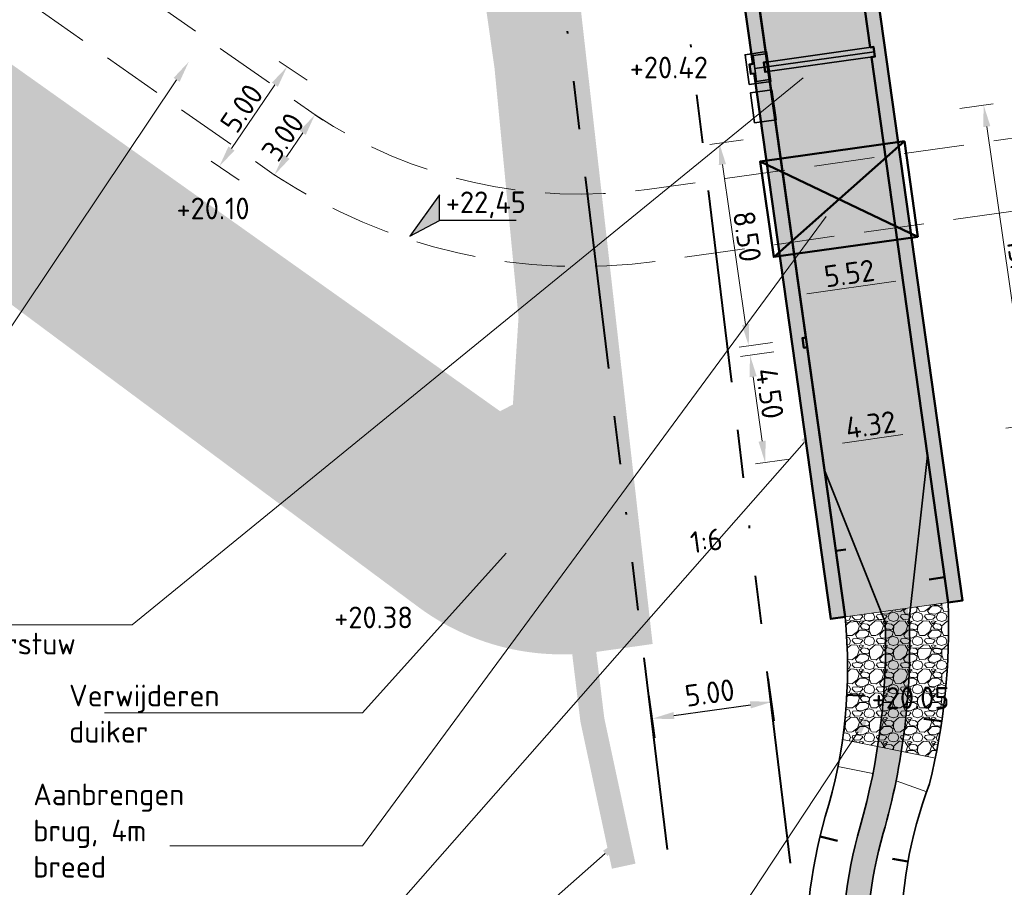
# Model space of a CAD drawing. Header units: metres. Extents: x 155514 to 155815, y 376837 to 377152.
# Tile 4 of 6: x 155640 to 155681, y 376995 to 377031. Entities that reach past the tile are written whole.
import ezdxf
from ezdxf import colors
from ezdxf.entities.mleader import LeaderData, LeaderLine
from ezdxf.enums import TextEntityAlignment as Align
from ezdxf.math import Vec2, Vec3

# ---------------------------------------------------------------- set-up
doc = ezdxf.new("R2010")
doc.units = ezdxf.units.M
doc.linetypes.add('DASHED2', pattern=[0.375, 0.25, -0.125])
doc.linetypes.add('VH-RIJWIELPADBAND', pattern=[20, 8, -2, 2, -2, 0, -2, 2, -2])
doc.layers.add('bos_UIT', color=7, linetype='Continuous', true_color=0xff7575)
for name, color, linetype, lineweight, true_color in [('Meest waarschijnlijk tracé', 150, 'Continuous', 18, 0x007fff), ('V-WE-AM-AS_WATERGANG_SLOOT-G', 1, 'DASHED2', 18, 0xff0000), ('X-XX-AL-T25-Bestaande', 7, 'Continuous', 25, 0x848484)]:
    doc.layers.add(name, color=color, linetype=linetype, lineweight=lineweight, true_color=true_color)
for name, color, linetype, lineweight in [('N-WE-GW-SCOOP-PROVINCIE-GD', 90, 'Continuous', 50), ('N-XX-BC-BETONVORM-G', 50, 'Continuous', 50), ('N-XX-BC-BETONVORM-V', 254, 'Continuous', 18), ('N-XX-GW-TALUD-G-UIT', 90, 'Continuous', 35), ('N-XX-GW-TALUDARCERING-S', 90, 'Continuous', 25), ('N-XX-GW-TALUDARCERING_KORT-G', 90, 'Continuous', 50), ('N-XX-GW-TALUDARCERING_LANG-G', 90, 'Continuous', 18), ('N-XX-KW-KUNSTWERK_BRUG-G', 170, 'Continuous', 35), ('N-XX-KW-KUNSTWERK_STUW-G', 170, 'Continuous', 35), ('N-XX-RI-PERSLEIDING_GEMAAL_BESTURINGSKAST-G', 210, 'Continuous', 35), ('N-XX-VH-KANTOPSLUITING_RIJWIELPADBAND-G', 10, 'VH-RIJWIELPADBAND', 35), ('N-XX-VH-VERHARDING_BESTORTING-A-500', 252, 'Continuous', 18), ('X-XX-AL-AANPIJLING-M', 7, 'Continuous', 18), ('X-XX-AL-AANPIJLING-T18', 10, 'Continuous', 18), ('X-XX-AL-HOOGTELABEL-S', 7, 'Continuous', 25), ('X-XX-AL-HULPLIJN-G', 7, 'Continuous', 18)]:
    doc.layers.add(name, color=color, linetype=linetype, lineweight=lineweight)
doc.styles.add('NLCS-ISO', font='NLCS-ISO.ttf')
doc.styles.add('NLCS-ISO-ANNOTATIEF-T18', font='NLCS-ISO.ttf', dxfattribs={"height": 1.8})
doc.styles.add('NLCS-ISO-M200-T18', font='NLCS-ISO.ttf', dxfattribs={"height": 0.36})
doc.dimstyles.new('NLCS-M200-T18-PIJL_L2_H1', dxfattribs={"dimscale": 0.2, "dimtxt": 2.5, "dimasz": 1.8, "dimexe": 2, "dimexo": 2, "dimgap": 0.7, "dimtad": 1, "dimzin": 0, "dimdsep": 46, "dimtxsty": 'NLCS-ISO-M200-T18', "dimcen": 2.5, "dimdle": 2, "dimclrd": 256, "dimclre": 256, "dimclrt": 10, "dimadec": 1, "dimazin": 0, "dimtfac": 1, "dimtdec": 3, "dimtofl": 0, "dimtmove": 0, "dimatfit": 3, "dimfxl": 2, "dimfxlon": 1, "dimtfillclr": 256, "dimtolj": 1, "dimtzin": 0, "dimlwd": -1, "dimlwe": -1, "dimarcsym": 0})

# ---------------------------------------------------------------- blocks, each defined once
blk = doc.blocks.new('SAL-HOOGTELABEL_02-SO')
for p, q in [((2.460741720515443, 3.435148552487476), (0, 0)), ((2.460741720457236, 1.312415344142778), (2.460741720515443, 3.435148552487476)), ((0, 0), (2.460741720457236, 1.312415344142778)), ((8.837532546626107, 1.312415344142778), (2.460741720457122, 1.312415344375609))]:
    blk.add_line(p, q)
blk.add_solid([(2.460741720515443, 3.435148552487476), (0, 0), (2.460741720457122, 1.312415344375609)])
at = {"style": 'NLCS-ISO'}
blk.add_attdef('...', text='', height=1.8, dxfattribs=at).set_placement((5.772751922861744, 2.615252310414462), align=Align.MIDDLE)
blk = doc.blocks.new('*D29')
at = {"layer": 'Defpoints', "color": 0, "transparency": 16777216}
for p in [(155677.1707948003, 377014.6335032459), (155672.8928220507, 377014.0323800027), (155677.2869648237, 377013.8067639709)]:
    blk.add_point(p, dxfattribs=at)
at = {"layer": 'X-XX-AL-AANPIJLING-M', "transparency": 16777216}
for p, q in [((155677.2264543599, 377014.237394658), (155677.3426243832, 377013.4106553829)), ((155672.9484816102, 377013.6362714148), (155673.0646516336, 377012.8095321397)), ((155673.9002363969, 377013.3308747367), (155676.3957205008, 377013.6815299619))]:
    blk.add_line(p, q, dxfattribs=at)
for points in [[(155676.374848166, 377013.8300706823), (155676.4165928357, 377013.5329892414), (155677.2869648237, 377013.8067639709)], [(155673.879364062, 377013.4794154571), (155673.9211087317, 377013.1823340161), (155673.0089920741, 377013.2056407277)]]:
    blk.add_solid(points, dxfattribs=at)
at = {"layer": 'X-XX-AL-AANPIJLING-M', "color": 10, "transparency": 16777216, "insert": (155675.0658805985, 377014.0904625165), "char_height": 0.9, "attachment_point": 5, "rotation": 7.998599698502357, "style": 'NLCS-ISO-ANNOTATIEF-T18'}
blk.add_mtext('\\A1;4.32', dxfattribs=at)
blk = doc.blocks.new('*D31')
at = {"layer": 'Defpoints', "color": 0, "transparency": 16777216}
for p in [(155671.1941666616, 377026.1210848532), (155672.4165431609, 377017.7093433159), (155670.0102542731, 377017.3596665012)]:
    blk.add_point(p, dxfattribs=at)
at = {"layer": 'X-XX-AL-AANPIJLING-M', "transparency": 16777216}
for p, q in [((155669.7774834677, 377025.9152154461), (155668.3920354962, 377025.7138850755)), ((155668.9173044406, 377024.8807629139), (155669.8808276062, 377018.2503116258)), ((155670.999859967, 377017.5034739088), (155669.6144119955, 377017.3021435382))]:
    blk.add_line(p, q, dxfattribs=at)
for points in [[(155669.0657452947, 377024.902334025), (155668.7688635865, 377024.8591918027), (155668.7878777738, 377025.7714080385)], [(155670.0292684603, 377018.2718827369), (155669.7323867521, 377018.2287405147), (155670.0102542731, 377017.3596665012)]]:
    blk.add_solid(points, dxfattribs=at)
at = {"layer": 'X-XX-AL-AANPIJLING-M', "color": 10, "transparency": 16777216, "insert": (155669.9464360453, 377021.9015388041), "char_height": 0.9, "attachment_point": 5, "rotation": 278.26822490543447, "style": 'NLCS-ISO-ANNOTATIEF-T18'}
blk.add_mtext('\\A1;8.50', dxfattribs=at)
blk = doc.blocks.new('*D33')
at = {"layer": 'Defpoints', "color": 0, "transparency": 16777216}
for p in [(155676.4141745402, 377024.3300187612), (155670.9478760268, 377023.5619168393), (155676.998599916, 377020.1708785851)]:
    blk.add_point(p, dxfattribs=at)
at = {"layer": 'X-XX-AL-AANPIJLING-M', "transparency": 16777216}
for p, q in [((155676.8594510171, 377021.1611500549), (155677.0542594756, 377019.7747699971)), ((155671.3931525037, 377020.393048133), (155671.5879609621, 377019.0066680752)), ((155672.4235457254, 377019.5280106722), (155676.1073555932, 377020.0456445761))]:
    blk.add_line(p, q, dxfattribs=at)
for points in [[(155676.0864832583, 377020.1941852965), (155676.128227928, 377019.8971038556), (155676.998599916, 377020.1708785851)], [(155672.4026733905, 377019.6765513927), (155672.4444180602, 377019.3794699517), (155671.5323014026, 377019.4027766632)]]:
    blk.add_solid(points, dxfattribs=at)
at = {"layer": 'X-XX-AL-AANPIJLING-M', "color": 10, "transparency": 16777216, "insert": (155674.1833528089, 377020.3710877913), "char_height": 0.9, "attachment_point": 5, "rotation": 7.998599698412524, "style": 'NLCS-ISO-ANNOTATIEF-T18'}
blk.add_mtext('\\A1;5.52', dxfattribs=at)
blk = doc.blocks.new('*D25')
at = {"layer": 'Defpoints', "color": 0, "transparency": 16777216}
for p in [(155672.4325918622, 377017.3076687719), (155673.0587619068, 377012.8514471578), (155670.6904916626, 377012.5186675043)]:
    blk.add_point(p, dxfattribs=at)
at = {"layer": 'X-XX-AL-AANPIJLING-M', "transparency": 16777216}
for p, q in [((155671.0545930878, 377017.1140380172), (155669.6682130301, 377016.9192295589)), ((155670.1895556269, 377016.0836447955), (155670.5652576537, 377013.4099118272)), ((155671.6807631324, 377012.6578164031), (155670.2943830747, 377012.4630079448))]:
    blk.add_line(p, q, dxfattribs=at)
for points in [[(155670.3380963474, 377016.1045171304), (155670.0410149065, 377016.0627724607), (155670.064321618, 377016.9748891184)], [(155670.7137983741, 377013.430784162), (155670.4167169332, 377013.3890394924), (155670.6904916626, 377012.5186675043)]]:
    blk.add_solid(points, dxfattribs=at)
at = {"layer": 'X-XX-AL-AANPIJLING-M', "color": 10, "transparency": 16777216, "insert": (155670.8828974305, 377015.3894488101), "char_height": 0.9, "attachment_point": 5, "rotation": 277.9985996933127, "style": 'NLCS-ISO-ANNOTATIEF-T18'}
blk.add_mtext('\\A1;4.50', dxfattribs=at)
blk = doc.blocks.new('*D27')
at = {"layer": 'Defpoints', "color": 0, "transparency": 16777216}
for p in [(155672.2149411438, 377026.2645199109), (155681.6608301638, 377014.0846782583), (155674.1218118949, 377013.0008225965)]:
    blk.add_point(p, dxfattribs=at)
at = {"layer": 'X-XX-AL-AANPIJLING-M', "transparency": 16777216}
for p, q in [((155678.7641362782, 377027.2060725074), (155680.1498886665, 377027.4052967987)), ((155679.8820321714, 377026.4575347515), (155681.5327574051, 377014.9755190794)), ((155680.6710070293, 377013.9423751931), (155682.0567594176, 377014.1415994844))]:
    blk.add_line(p, q, dxfattribs=at)
for points in [[(155680.0305056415, 377026.4788802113), (155679.7335587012, 377026.4361892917), (155679.7539594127, 377027.3483755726)], [(155681.6812308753, 377014.9968645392), (155681.384283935, 377014.9541736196), (155681.6608301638, 377014.0846782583)]]:
    blk.add_solid(points, dxfattribs=at)
at = {"layer": 'X-XX-AL-AANPIJLING-M', "color": 10, "transparency": 16777216, "insert": (155681.321493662, 377020.5910955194), "char_height": 0.9, "attachment_point": 5, "rotation": 278.1811366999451, "style": 'NLCS-ISO-ANNOTATIEF-T18'}
blk.add_mtext('\\A1;13.40', dxfattribs=at)
blk = doc.blocks.new('*D17')
at = {"layer": 'Defpoints', "color": 0, "transparency": 16777216}
for p in [(155652.0160579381, 377026.9468751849), (155650.3408072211, 377024.45752604), (155650.3408072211, 377024.45752604)]:
    blk.add_point(p, dxfattribs=at)
at = {"layer": 'X-XX-AL-AANPIJLING-M', "transparency": 16777216}
for p, q in [((155652.0160579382, 377026.9468751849), (155652.3479098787, 377026.7235496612)), ((155651.5135755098, 377026.2002083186), (155650.8432896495, 377025.2041929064)), ((155650.3408072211, 377024.45752604), (155650.6726591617, 377024.2342005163))]:
    blk.add_line(p, q, dxfattribs=at)
for points in [[(155651.3891310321, 377026.28395539), (155651.6380199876, 377026.1164612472), (155652.0160579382, 377026.9468751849)], [(155650.7188451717, 377025.2879399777), (155650.9677341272, 377025.120445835), (155650.3408072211, 377024.45752604)]]:
    blk.add_solid(points, dxfattribs=at)
at = {"layer": 'X-XX-AL-AANPIJLING-M', "color": 10, "transparency": 16777216, "insert": (155650.6889509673, 377026.0316057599), "char_height": 0.9, "attachment_point": 5, "rotation": 56.060733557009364, "style": 'NLCS-ISO-ANNOTATIEF-T18'}
blk.add_mtext('\\A1;3.00', dxfattribs=at)
blk = doc.blocks.new('*D19')
at = {"layer": 'Defpoints', "color": 0, "transparency": 16777216}
for p in [(155652.5839805, 377027.7699923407), (155648.0516844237, 377024.8047619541), (155649.7722633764, 377023.6348445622)]:
    blk.add_point(p, dxfattribs=at)
at = {"layer": 'X-XX-AL-AANPIJLING-M', "transparency": 16777216}
for p, q in [((155651.6903450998, 377028.3776247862), (155650.5326241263, 377029.1648237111)), ((155650.3573450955, 377028.1956605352), (155648.5577408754, 377025.5490111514)), ((155648.8786279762, 377024.2424770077), (155647.7209070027, 377025.0296759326))]:
    blk.add_line(p, q, dxfattribs=at)
for points in [[(155650.2333035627, 377028.2800032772), (155650.4813866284, 377028.1113177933), (155650.8634015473, 377028.9399097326)], [(155648.4336993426, 377025.6333538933), (155648.6817824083, 377025.4646684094), (155648.0516844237, 377024.8047619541)]]:
    blk.add_solid(points, dxfattribs=at)
at = {"layer": 'X-XX-AL-AANPIJLING-M', "color": 10, "transparency": 16777216, "insert": (155648.9810845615, 377027.2209060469), "char_height": 0.9, "attachment_point": 5, "rotation": 55.786035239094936, "style": 'NLCS-ISO-ANNOTATIEF-T18'}
blk.add_mtext('\\A1;5.00', dxfattribs=at)
blk = doc.blocks.new('*U41')
at = {"layer": 'N-XX-GW-TALUDARCERING_KORT-G'}
for p, q in [((155673.6204178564, 377008.8543485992), (155674.0317388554, 377008.9121457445)), ((155674.0794820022, 377002.8852518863), (155674.8398522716, 377002.8445424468)), ((155672.9659520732, 376997.0050942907), (155673.6947862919, 376996.8281743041))]:
    blk.add_line(p, q, dxfattribs=at)
at = {"layer": 'N-XX-GW-TALUDARCERING_LANG-G'}
for p, q in [((155674.0271579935, 377005.8822792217), (155675.6204726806, 377006.0234988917)), ((155673.7074588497, 376999.91094366), (155675.1601148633, 376999.6234601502))]:
    blk.add_line(p, q, dxfattribs=at)
blk = doc.blocks.new('*U42')
at = {"layer": 'N-XX-GW-TALUDARCERING_KORT-G'}
for p, q in [((155678.1355564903, 377007.767649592), (155677.4895881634, 377007.6768807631)), ((155678.0149259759, 377001.7917485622), (155677.2729233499, 377001.8987914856)), ((155676.6108598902, 376995.969792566), (155675.9772276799, 376996.0828279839))]:
    blk.add_line(p, q, dxfattribs=at)
at = {"layer": 'N-XX-GW-TALUDARCERING_LANG-G'}
for p, q in [((155678.2822711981, 377004.7783491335), (155676.6859167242, 377004.834692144)), ((155677.3892186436, 376998.8632093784), (155676.1201990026, 376999.3250611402))]:
    blk.add_line(p, q, dxfattribs=at)
blk = doc.blocks.new('*D38')
at = {"layer": 'Defpoints', "color": 0, "transparency": 16777216}
for p in [(155670.5436677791, 377005.6312325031), (155665.5914840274, 377004.9353718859), (155670.9698988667, 377002.5979028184)]:
    blk.add_point(p, dxfattribs=at)
at = {"layer": 'X-XX-AL-AANPIJLING-M', "transparency": 16777216}
for p, q in [((155670.8307499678, 377003.5881742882), (155671.0812179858, 377001.8056856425)), ((155665.8785662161, 377002.892313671), (155666.1290342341, 377001.1098250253))]:
    blk.add_line(p, q, dxfattribs=at)
at = {"layer": 'X-XX-AL-AANPIJLING-M', "lineweight": -2, "transparency": 16777216}
blk.add_line((155666.9089594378, 377002.0272762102), (155670.0786545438, 377002.4726688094), dxfattribs=at)
at = {"layer": 'X-XX-AL-AANPIJLING-M', "transparency": 16777216}
for points in [[(155670.057782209, 377002.6212095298), (155670.0995268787, 377002.3241280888), (155670.9698988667, 377002.5979028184)], [(155666.8880871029, 377002.1758169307), (155666.9298317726, 377001.8787354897), (155666.017715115, 377001.9020422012)]]:
    blk.add_solid(points, dxfattribs=at)
at = {"layer": 'X-XX-AL-AANPIJLING-M', "color": 10, "transparency": 16777216, "insert": (155668.3922282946, 377002.9728706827), "char_height": 0.9, "attachment_point": 5, "rotation": 7.9985996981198, "style": 'NLCS-ISO-ANNOTATIEF-T18'}
blk.add_mtext('\\A1;5.00', dxfattribs=at)

msp = doc.modelspace()

# ---------------------------------------------------------------- hatches: boundary and pattern name
at = {"layer": 'bos_UIT', "transparency": 33554508}
h = msp.add_hatch(color=256, dxfattribs=at)
h.dxf.hatch_style = 1
edge = h.paths.add_edge_path()
edge.add_line((155662.817, 377033.348), (155661.28, 377052.226))
edge.add_line((155661.28, 377052.226), (155659.822, 377067.699))
edge.add_line((155659.822, 377067.699), (155658.1710664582, 377065.7897167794))
edge.add_line((155658.1710664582, 377065.7897167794), (155659.0037364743, 377058.9430707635))
edge.add_line((155659.0037364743, 377058.9430707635), (155655.7216811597, 377058.4823997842))
edge.add_line((155655.7216811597, 377058.4823997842), (155656.003, 377053.271))
edge.add_line((155656.003, 377053.271), (155659.467, 377028.884))
edge.add_line((155659.467, 377028.884), (155660.463, 377018.555))
edge.add_line((155660.463, 377018.555), (155660.23, 377014.93))
edge.add_line((155660.23, 377014.93), (155659.698, 377014.652))
edge.add_line((155659.698, 377014.652), (155562.288, 377083.845))
edge.add_line((155562.288, 377083.845), (155555.446, 377087.016))
edge.add_line((155555.446, 377087.016), (155554.15, 377087.191))
edge.add_line((155554.15, 377087.191), (155553.021, 377087.085))
edge.add_line((155553.021, 377087.085), (155549.447, 377086.752))
edge.add_line((155549.447, 377086.752), (155548.8666074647, 377086.3904679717))
edge.add_line((155548.8666074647, 377086.3904679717), (155656.2955594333, 377006.5398466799))
edge.add_arc((155662.2610260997, 377014.565630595), 9.99999999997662, 233.3770308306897, 277.9985996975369)
edge.add_line((155663.6525150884, 377004.6629158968), (155666.0249069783, 377004.9962747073))
edge.add_line((155666.0249069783, 377004.9962747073), (155662.817, 377033.348))
at = {"layer": 'N-XX-BC-BETONVORM-V', "transparency": 33554687}
h = msp.add_hatch(color=256, dxfattribs=at)
h.dxf.hatch_style = 1
h.paths.add_polyline_path([(155673.4108115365, 377006.0341118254), (155678.8771100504, 377006.8022137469), (155674.0907466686, 377040.8649992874), (155668.6244481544, 377040.0968973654), (155670.1757790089, 377029.0566469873), (155670.0353576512, 377029.0369155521), (155670.0910172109, 377028.6408069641), (155670.2314385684, 377028.6605383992)])
at = {"layer": 'N-XX-VH-VERHARDING_BESTORTING-A-500'}
h = msp.add_hatch(dxfattribs=at)
h.set_pattern_fill('AVH-BESTORTING_02-SO', color=256, scale=0.1, pattern_type=2)
h.set_pattern_definition([(228.0128, (155674.7250119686, 377007.1173339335), (-7.999998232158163, -9.00000134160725), [0.134536, -13.319088]), (184.9697, (155674.6350119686, 377007.0173339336), (12.00000105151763, 0.9999913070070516), [0.230868, -22.855925]), (132.5104, (155674.4050119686, 377006.9973339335), (9.999990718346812, -11.0000086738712), [0.162788, -16.116032]), (267.2737, (155674.0150119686, 377006.7473339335), (0.9999960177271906, 20.00000029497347), [0.210238, -20.813558]), (292.8337, (155674.0050119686, 377006.5373339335), (-5.00000990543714, 11.99999641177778), [0.206155, -20.409373]), (357.2737, (155674.0850119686, 377006.3473339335), (-20.00000029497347, 0.9999960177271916), [0.210238, -20.813558]), (37.6942, (155674.2950119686, 377006.3373339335), (-13.00000734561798, -9.999990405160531), [0.278029, -27.524849]), (72.2553, (155674.5150119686, 377006.5073339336), (7.00001076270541, 21.99999623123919), [0.262488, -25.986321]), (121.4296, (155674.5950119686, 377006.7573339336), (-8.000008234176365, 12.99999503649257), [0.21095, -20.884073]), (175.2364, (155674.4850119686, 377006.9373339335), (11.00000094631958, -0.9999915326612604), [0.240832, -11.800763]), (222.3974, (155674.2450119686, 377006.9573339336), (-12.00000735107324, -10.99999208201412), [0.311448, -30.833375]), (138.8141, (155675.0050119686, 377006.7373339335), (-7.000002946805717, 5.999997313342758), [0.106301, -10.523844]), (171.4692, (155674.9250119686, 377006.8073339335), (12.99999828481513, -2.000007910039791), [0.202237, -20.021511]), (225, (155674.7250119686, 377006.8373339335), (-1.776356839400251e-16, -1.000000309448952), [0.141421, -1.272792]), (203.1986, (155674.6550119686, 377006.9573339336), (4.999999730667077, 2.000001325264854), [0.076158, -7.539615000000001]), (291.8014, (155674.5850119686, 377006.9273339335), (-0.9999999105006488, 3.00000027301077), [0.107703, -5.277462]), (30.9638, (155674.6250119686, 377006.8273339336), (2.999998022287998, 2.000002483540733), [0.174929, -5.656023]), (161.5651, (155674.7750119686, 377006.9173339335), (2.000000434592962, -0.9999984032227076), [0.126491, -3.035787]), (16.38950000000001, (155674.0050119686, 377006.9273339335), (10.00000219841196, 2.99999270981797), [0.1772, -17.542845]), (70.3462, (155674.1750119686, 377006.9773339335), (-3.999995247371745, -11.00000213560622), [0.148661, -14.717408]), (293.1986, (155674.7750119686, 377007.1173339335), (-2.000001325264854, 4.999999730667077), [0.152315, -7.463458]), (343.6105, (155674.8350119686, 377006.9773339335), (-10.00000219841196, 2.999992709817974), [0.1772, -17.542845]), (339.444, (155674.0050119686, 377006.3073339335), (-5.000001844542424, 1.999995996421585), [0.17088, -8.373124]), (294.7751, (155674.1650119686, 377006.2473339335), (-4.99999218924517, 11.00000342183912), [0.143178, -14.174643]), (66.80140000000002, (155674.7850119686, 377006.1173339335), (2.000001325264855, 4.999999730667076), [0.152315, -7.463458]), (17.354, (155674.8450119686, 377006.2573339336), (-13.00000201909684, -3.999994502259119), [0.1676309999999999, -16.595424]), (69.444, (155674.2950119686, 377006.1173339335), (-1.999995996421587, -5.000001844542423), [0.08544000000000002, -8.458564]), (101.3099, (155674.7250119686, 377006.1173339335), (-0.9999976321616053, 4.000000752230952), [0.05099000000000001, -5.048029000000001]), (165.9638, (155674.7150119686, 377006.1673339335), (3.000000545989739, -0.9999980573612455), [0.206155, -3.91695]), (186.009, (155674.5150119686, 377006.2173339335), (9.99999975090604, 0.9999993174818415), [0.19105, -18.913923]), (303.6901, (155674.6250119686, 377006.7373339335), (-1.000001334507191, 1.999999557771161), [0.144222, -3.461329]), (353.1572, (155674.7050119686, 377006.6173339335), (16.99999936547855, -2.000007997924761), [0.251794, -24.927563]), (60.94540000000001, (155674.9550119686, 377006.5873339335), (-4.000000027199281, -7.000000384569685), [0.102956, -10.192674]), (90, (155675.0050119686, 377006.6773339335), (-1, 1), [0.06, -0.9400000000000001]), (120.2564, (155674.4950119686, 377006.2473339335), (3.999994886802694, -7.000002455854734), [0.138924, -13.75352]), (48.01280000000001, (155674.4250119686, 377006.3673339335), (7.999998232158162, 9.000001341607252), [0.269072, -13.184552]), (0, (155674.6050119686, 377006.5673339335), (1, 1), [0.26, -0.7400000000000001]), (325.3048, (155674.8650119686, 377006.5673339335), (-9.999994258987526, 7.000008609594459), [0.158114, -15.653274]), (254.0546, (155674.9950119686, 377006.4773339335), (-0.9999998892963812, -4.000000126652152), [0.145602, -7.134508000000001]), (207.646, (155674.9550119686, 377006.3373339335), (-18.99999580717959, -10.00000771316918), [0.237065, -23.469474]), (175.4261, (155674.7450119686, 377006.2273339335), (-13.00000055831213, 0.9999948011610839), [0.2507989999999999, -24.829074])])
edge = h.paths.add_edge_path()
edge.add_line((155678.2829471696, 377006.7187244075), (155674.0049744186, 377006.1176011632))
edge.add_arc((155652.9665100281, 377004.0156186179), 21.14320965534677, -8.101564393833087, 5.705567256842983, ccw=False)
edge.add_line((155673.8987064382, 377001.0359428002), (155677.749623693, 377000.2580916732))
edge.add_arc((155650.5201272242, 377005.7582084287), 27.77943056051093, 348.5804141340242, 361.9814835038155)

# ---------------------------------------------------------------- linework, layer by layer
at = {"layer": 'Meest waarschijnlijk tracé', "linetype": 'Continuous', "const_width": 1}
msp.add_lwpolyline([(155669.6984470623, 376872.3080985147, 0.1350863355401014), (155675.2004728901, 376880.1409863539, -0.1179399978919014), (155680.6762394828, 376889.3034594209, 0.06272271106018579), (155686.0665324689, 376896.4207617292, 0.2029322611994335), (155688.1269919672, 376913.159282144, -0.1080489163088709), (155687.4041034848, 376924.6765383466, 0.1838662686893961), (155686.3938781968, 376929.3909676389, -0.2188057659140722), (155685.1081369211, 376938.2616594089, 0.2002423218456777), (155684.0078915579, 376948.3740426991, -0.0472551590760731), (155681.2854662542, 376954.6516632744, -0.1579994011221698), (155681.2663710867, 376968.8543880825, 0.2323280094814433), (155679.9988156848, 376977.5656808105, -0.04070056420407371), (155675.9137086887, 376984.9585543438, -0.1747316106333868), (155675.1084212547, 376997.2827545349, 0.07857333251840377), (155676.1688033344, 377005.9672327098), (155668.3284007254, 377062.6703095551), (155668.3284007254, 377062.6703095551, -0.1034318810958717), (155668.8659950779, 377073.2697565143, 0.194844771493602), (155666.8738059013, 377082.213437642, -0.1469933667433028), (155664.6469272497, 377093.6303953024), (155665.7752240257, 377103.4447385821)], format="xyb", dxfattribs=at)
at = {"layer": 'N-WE-GW-SCOOP-PROVINCIE-GD', "linetype": 'DASHED2', "lineweight": 18, "ltscale": 10, "flags": 128}
for points in [[(155552.9045141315, 377096.4493781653), (155652.0222079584, 377026.9425624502, 0.1823092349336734), (155665.7943106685, 377023.8475830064), (155689.449173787, 377027.1714676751)], [(155551.3074902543, 377093.9051720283), (155650.335139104, 377024.4615008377, 0.1828298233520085), (155666.2117573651, 377020.8767685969), (155689.8327575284, 377024.1958949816)]]:
    msp.add_lwpolyline(points, format="xyb", dxfattribs=at)
at = {"layer": 'N-XX-BC-BETONVORM-G'}
for points in [[(155678.2829471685, 377006.7187244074), (155678.8771100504, 377006.8022137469), (155674.0907466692, 377040.8649992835), (155673.4965837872, 377040.7815099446), (155675.0479146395, 377029.7412595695), (155675.1885331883, 377029.7610187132), (155675.2441927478, 377029.3649101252), (155675.103574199, 377029.3451509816)], [(155669.2186110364, 377040.1803867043), (155668.6244481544, 377040.0968973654), (155670.1757790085, 377029.0566469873), (155670.0353576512, 377029.0369155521), (155670.0910172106, 377028.640806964), (155670.2314385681, 377028.6605383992), (155673.4108115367, 377006.0341118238), (155674.0049744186, 377006.1176011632), (155670.82560145, 377028.7440277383), (155670.6851800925, 377028.7242963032), (155670.6295205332, 377029.1204048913), (155670.7699418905, 377029.1401363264)]]:
    msp.add_lwpolyline(points, close=True, dxfattribs=at)
msp.add_lwpolyline([(155674.0049744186, 377006.1176011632), (155672.4325918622, 377017.3076687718), (155672.2921705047, 377017.2879373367), (155672.2365109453, 377017.6840459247), (155672.3769323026, 377017.7037773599), (155669.2186110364, 377040.1803867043)], dxfattribs=at)
at = {"layer": 'N-XX-GW-TALUD-G-UIT', "linetype": 'Continuous'}
for points in [[(155670.0166758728, 376871.9224426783, 0.1352251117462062), (155675.6746161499, 376879.9819657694, -0.1180513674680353), (155681.0339847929, 376888.9541482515, 0.06272271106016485), (155686.4997178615, 376896.1710610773, 0.20293226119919), (155688.6078024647, 376913.2964727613, -0.1080489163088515), (155687.898294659, 376924.6005443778, 0.1838662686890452), (155686.8135390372, 376929.6627851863, -0.2188057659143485), (155685.5877023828, 376938.1201780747, 0.2002423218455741), (155684.4458091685, 376948.6153478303, -0.04725515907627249), (155681.7609027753, 376954.8064538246, -0.1579994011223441), (155681.7422221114, 376968.7008765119, 0.2322331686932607), (155680.4133203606, 376977.8453224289, -0.04066777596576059), (155676.3708081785, 376985.1612107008, -0.17469591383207), (155675.5890133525, 376997.144799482, 0.07880503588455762), (155676.6675738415, 377006.0105287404), (155677.4271814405, 377012.8088939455)], [(155671.5263178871, 376871.2406721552, 0.126346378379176), (155677.0975091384, 376879.5062950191, -0.1183996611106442), (155682.1072207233, 376887.9062147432, 0.06272271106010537), (155687.7992740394, 376895.4219591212, 0.2029322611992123), (155690.0502339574, 376913.708044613, -0.1080489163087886), (155689.3808681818, 376924.3725624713, 0.1838662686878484), (155688.0725215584, 376930.4782378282, -0.2188057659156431), (155687.0263987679, 376937.695734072, 0.200242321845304), (155685.7595620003, 376949.3392632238, -0.04725515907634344), (155683.1872123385, 376955.2708254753, -0.1579994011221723), (155683.1697751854, 376968.2403418, 0.2323280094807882), (155681.6483005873, 376978.6966978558, -0.05532420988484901), (155677.9080079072, 376985.7003548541, -0.2019156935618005), (155677.5119144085, 376999.1900894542, 0.06842697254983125), (155678.2829471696, 377006.7187244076), (155677.4271814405, 377012.8088939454)], [(155668.4255318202, 376873.8507218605, 0.1344844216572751), (155673.3046895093, 376880.7794400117, -0.11751380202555), (155679.2452582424, 376890.7007040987, 0.0627227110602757), (155684.3337908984, 376897.4195643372, 0.2029322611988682), (155686.2037499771, 376912.610519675, -0.1080489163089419), (155685.4273387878, 376924.9805142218, 0.1838662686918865), (155684.7152348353, 376928.3036974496, -0.2188057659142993), (155683.1898750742, 376938.8275847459, 0.2002423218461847), (155682.2562211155, 376947.4088221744, -0.04725515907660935), (155679.3837201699, 376954.0325010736, -0.1579994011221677), (155679.362966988, 376969.468434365, 0.2327870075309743), (155678.3414566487, 376976.446126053, -0.04082995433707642), (155674.085418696, 376984.1476935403, -0.1748583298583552), (155673.1860159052, 376997.8344458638, 0.09939085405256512), (155674.0049744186, 377006.117601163), (155673.149208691, 377012.2077707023)], [(155669.3802182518, 376872.6937543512, 0.1349432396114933), (155674.7264077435, 376880.30024151, -0.1178307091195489), (155680.3184941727, 376889.6527705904, 0.0627227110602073), (155685.6333470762, 376896.6704623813, 0.2029322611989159), (155687.6461814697, 376913.0220915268, -0.1080489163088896), (155686.9099123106, 376924.7525323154, 0.1838662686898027), (155685.9742173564, 376929.1191500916, -0.2188057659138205), (155684.6285714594, 376938.4031407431, 0.2002423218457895), (155683.5699739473, 376948.1327375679, -0.04725515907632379), (155680.8100297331, 376954.4968727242, -0.1579994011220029), (155680.790520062, 376969.0078996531, 0.2324297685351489), (155679.5843726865, 376977.2859467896, -0.04073312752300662), (155675.4566205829, 376984.7558731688, -0.1747655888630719), (155674.6278254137, 376997.4206965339, 0.07808938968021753), (155675.6709138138, 377005.8972713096), (155673.149208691, 377012.2077707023, 0.07808938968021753)]]:
    msp.add_lwpolyline(points, format="xyb", dxfattribs=at)
at = {"layer": 'N-XX-KW-KUNSTWERK_BRUG-G', "lineweight": 50}
msp.add_lwpolyline([(155676.4642448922, 377025.8517905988), (155670.4907969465, 377025.012426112), (155671.047392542, 377021.0513402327), (155677.0208404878, 377021.8907047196)], close=True, dxfattribs=at)
for points in [[(155671.0578305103, 377021.0528069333), (155676.4642448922, 377025.8517905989)], [(155670.4907969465, 377025.012426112), (155677.0208404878, 377021.8907047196)]]:
    msp.add_lwpolyline(points, dxfattribs=at)
at = {"layer": 'N-XX-KW-KUNSTWERK_STUW-G', "linetype": 'VH-RIJWIELPADBAND'}
msp.add_lwpolyline([(155670.2630250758, 377028.8669416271), (155675.216362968, 377029.5629644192)], dxfattribs=at)
at = {"layer": 'N-XX-KW-KUNSTWERK_STUW-G'}
msp.add_lwpolyline([(155675.2441927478, 377029.3649101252), (155670.6851800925, 377028.7242963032), (155670.6295205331, 377029.1204048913), (155675.1885331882, 377029.7610187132)], close=True, dxfattribs=at)
at = {"layer": 'N-XX-RI-PERSLEIDING_GEMAAL_BESTURINGSKAST-G'}
for points in [[(155670.0331062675, 377028.2034943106), (155670.9243505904, 377028.3287283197), (155670.7504144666, 377029.5665676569), (155669.8591701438, 377029.4413336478)], [(155670.255744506, 377026.6190599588), (155671.1469888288, 377026.744293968), (155670.973052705, 377027.9821333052), (155670.0818083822, 377027.8568992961)]]:
    msp.add_lwpolyline(points, close=True, dxfattribs=at)
msp.add_lwpolyline([(155670.6851800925, 377028.7242963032), (155670.6295205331, 377029.1204048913), (155670.7699418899, 377029.1401363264), (155670.722631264, 377029.476828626), (155670.1878846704, 377029.4016882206), (155670.3381654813, 377028.3321950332), (155670.8729120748, 377028.4073354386), (155670.8256014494, 377028.7440277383), (155670.6851800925, 377028.7242963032)], dxfattribs=at)
at = {"layer": 'N-XX-VH-KANTOPSLUITING_RIJWIELPADBAND-G', "lineweight": 40, "flags": 128}
for points in [[(155658.8210290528, 377104.2442210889), (155656.8390759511, 377087.0044588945, 0.05901695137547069), (155656.8754456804, 377076.4183417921), (155674.6938765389, 376930.2837900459, -0.220534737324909), (155657.8682677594, 376878.2572236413, -0.220534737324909)], [(155663.7883111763, 377103.6731621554), (155661.8063580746, 377086.4333999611, 0.0590169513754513), (155661.8386867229, 377077.0235180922), (155679.6571175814, 376930.888966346, -0.2205347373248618), (155661.5372312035, 376874.8603563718)]]:
    msp.add_lwpolyline(points, format="xyb", dxfattribs=at)
at = {"layer": 'V-WE-AM-AS_WATERGANG_SLOOT-G', "ltscale": 10, "const_width": 1, "flags": 128}
for points in [[(155604.4895, 377049.747), (155659.474, 377009.936)], [(155662.694, 377008.681), (155663.5250797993, 377001.8431934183), (155664.8246515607, 376995.7804358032)]]:
    msp.add_lwpolyline(points, dxfattribs=at)
at = {"layer": 'V-WE-AM-AS_WATERGANG_SLOOT-G', "linetype": 'ByBlock', "ltscale": 10, "const_width": 1.5, "flags": 128}
for points in [[(155656.9701489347, 377009.2359042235), (155659.6603486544, 377009.9881044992), (155658.8923441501, 377012.6854538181)], [(155659.6603486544, 377009.9881044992), (155661.6598209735, 377008.6141309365)], [(155662.3302997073, 377005.9024085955), (155661.6598209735, 377008.6141309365), (155664.3855500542, 377009.2743772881)]]:
    msp.add_lwpolyline(points, dxfattribs=at)
at = {"layer": 'X-XX-AL-HULPLIJN-G'}
msp.add_lwpolyline([(155668.6244481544, 377040.0968973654), (155674.0907466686, 377040.8649992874), (155678.8771100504, 377006.8022137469), (155673.4108115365, 377006.0341118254), (155670.2314385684, 377028.6605383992), (155670.0910172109, 377028.6408069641), (155670.0353576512, 377029.0369155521), (155670.1757790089, 377029.0566469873), (155668.6244481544, 377040.0968973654)], close=True, dxfattribs=at)
msp.add_lwpolyline([(155678.2829471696, 377006.7187244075), (155674.0049744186, 377006.1176011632, -0.0603179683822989), (155673.8987064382, 377001.0359428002), (155677.749623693, 377000.2580916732, 0.05853992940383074)], format="xyb", close=True, dxfattribs=at)

# ---------------------------------------------------------------- block references
at = {"layer": 'N-XX-GW-TALUDARCERING-S'}
for name in ['*U41', '*U42']:
    msp.add_blockref(name, (0, 0), dxfattribs=at)
at = {"layer": 'X-XX-AL-HOOGTELABEL-S', "xscale": 0.5, "yscale": 0.5, "zscale": 0.5}
msp.add_blockref('SAL-HOOGTELABEL_02-SO', (155655.9481518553, 377021.906990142), dxfattribs=at).add_auto_attribs({'...': ' +22,45'})

# ---------------------------------------------------------------- texts
at = {"layer": 'X-XX-AL-T25-Bestaande', "linetype": 'Continuous', "lineweight": 25, "char_height": 0.8999999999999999, "attachment_point": 5, "style": 'NLCS-ISO'}
for s, insert in [('{\\fNLCS-ISO|b0|i0|c0|p11;+20.42}', (155666.6970119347, 377028.9093772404, 20.42230815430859)), ('{\\fNLCS-ISO|b0|i0|c0|p11;+20.10}', (155647.7937790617, 377023.0618062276, 20.09585553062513)), ('{\\fNLCS-ISO|b0|i0|c0|p11;+20.38}', (155654.451171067, 377006.0987284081, -263.671142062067)), ('{\\fNLCS-ISO|b0|i0|c0|p11;+20.05}', (155676.7201109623, 377002.7567898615, 20.04666388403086))]:
    msp.add_mtext(s, dxfattribs=dict(at, insert=insert))
at = {"layer": 'X-XX-AL-T25-Bestaande', "color": 0, "linetype": 'Continuous', "lineweight": 25, "insert": (155668.2517429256, 377009.2825670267), "char_height": 0.8999999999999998, "attachment_point": 5, "rotation": 7.634142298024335, "style": 'NLCS-ISO'}
msp.add_mtext('1:6', dxfattribs=at)

# ---------------------------------------------------------------- dimensions: what is measured, and where the dimension line sits
at = {"layer": 'X-XX-AL-AANPIJLING-M'}
for base, p1, p2, angle, picture, middle in [((155648.0516844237, 377024.8047619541), (155652.5839805, 377027.7699923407), (155649.7722633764, 377023.6348445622), 235.78603523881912, '*D19', (155649.4689812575, 377026.8891579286)), ((155681.6608301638, 377014.0846782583), (155672.2149411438, 377026.2645199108), (155674.1218118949, 377013.0008225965), 278.18113669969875, '*D27', (155680.7374980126, 377020.5071367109)), ((155670.0102542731, 377017.3596665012), (155671.1941666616, 377026.1210848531), (155672.4165431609, 377017.7093433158), 278.268224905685, '*D31', (155669.3625686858, 377021.8166924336)), ((155670.6904916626, 377012.5186675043), (155672.4325918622, 377017.3076687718), (155673.0587619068, 377012.8514471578), 277.99859969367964, '*D25', (155670.2986372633, 377015.3073509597))]:
    dim = msp.add_linear_dim(base=base, p1=p1, p2=p2, angle=angle, dimstyle='NLCS-M200-T18-PIJL_L2_H1', override={"dimscale": 0, "dimtxt": 1.8, "dimasz": 1.8, "dimexe": 0.8, "dimexo": 0.8, "dimgap": 0.28, "dimtxsty": 'NLCS-ISO-ANNOTATIEF-T18', "dimcen": 1}, dxfattribs=at)
    dim.commit()
    dim.dimension.update_dxf_attribs({"geometry": picture, "text_midpoint": middle, "dimtype": 129})
for p1, p2, distance, override, picture, middle in [((155652.0160579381, 377026.9468751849), (155650.3408072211, 377024.4575260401), 6.499644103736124e-11, {"dimscale": 0, "dimtxt": 1.8, "dimasz": 1.8, "dimexe": 0.8, "dimexo": 0.8, "dimgap": 0.28, "dimtxsty": 'NLCS-ISO-ANNOTATIEF-T18', "dimcen": 1}, '*D17', (155650.6889509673, 377026.0316057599)), ((155670.9478760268, 377023.5619168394), (155676.4141745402, 377024.3300187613), -4.200000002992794, {"dimscale": 0, "dimtxt": 1.8, "dimasz": 1.8, "dimexe": 0.8, "dimexo": 0.8, "dimgap": 0.28, "dimtxsty": 'NLCS-ISO-ANNOTATIEF-T18', "dimcen": 1}, '*D33', (155674.1833528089, 377020.3710877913)), ((155672.8928220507, 377014.0323800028), (155677.1707948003, 377014.633503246), -0.8348612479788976, {"dimscale": 0, "dimtxt": 1.8, "dimasz": 1.8, "dimexe": 0.8, "dimexo": 0.8, "dimgap": 0.28, "dimtxsty": 'NLCS-ISO-ANNOTATIEF-T18', "dimcen": 1}, '*D29', (155675.0658805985, 377014.0904625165)), ((155665.5914840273, 377004.9353718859), (155670.543667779, 377005.6312325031), -3.063129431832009, {"dimscale": 0, "dimtxt": 1.8, "dimasz": 1.8, "dimexe": 1.6, "dimexo": 1.6, "dimgap": 0.5599999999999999, "dimtxsty": 'NLCS-ISO-ANNOTATIEF-T18', "dimcen": 2, "dimlwd": 65534}, '*D38', (155668.3922282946, 377002.9728706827))]:
    dim = msp.add_aligned_dim(p1=p1, p2=p2, distance=distance, dimstyle='NLCS-M200-T18-PIJL_L2_H1', override=override, dxfattribs=at)
    dim.commit()
    dim.dimension.update_dxf_attribs({"geometry": picture, "text_midpoint": middle})

# ---------------------------------------------------------------- leaders
at = {"layer": 'X-XX-AL-AANPIJLING-T18'}
ml = msp.add_multileader_mtext('Standard', dxfattribs=at)
ml.set_content('Kans op meeliften aanleg fietsverbinding bij realisatie kade (maakt geen onderdeel uit van projectplan)', color=10, style='NLCS-ISO-ANNOTATIEF-T18')
ml.set_leader_properties(color=256, lineweight=-1)
ml.build(insert=Vec2(0, 0))
ml.multileader.update_dxf_attribs({"text_left_attachment_type": 5, "text_right_attachment_type": 5, "dogleg_length": 1.8, "arrow_head_size": 0.8999999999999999, "scale": 0.5})
ctx = ml.context
ctx.base_point, ctx.scale, ctx.char_height, ctx.arrow_head_size, ctx.landing_gap_size, ctx.plane_origin = Vec3(155615.9622396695, 377009.9325516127), 0.5, 0.9000000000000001, 0.8999999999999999, 0.4500000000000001, Vec3(155642.8815098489, 377035.3431377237)
ctx.left_attachment, ctx.right_attachment = 5, 5
notes = []
notes.append((ctx, [(1, (1, 1, 0), (155633.8964727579, 377009.9325516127), (-1, 0), 1.644233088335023, [(0, [(155646.7848947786, 377029.1441624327)], 0, [])])]))
ctx.mtext.insert, ctx.mtext.width, ctx.mtext.defined_height, ctx.mtext.flow_direction = Vec3(155616.4122396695, 377015.7825516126), 17.04117546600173, 1.626888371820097, 5
ml = msp.add_multileader_mtext('Standard', dxfattribs=at)
ml.set_content('Regelbare klep hoogwaterstuw ', color=10, style='NLCS-ISO-ANNOTATIEF-T18')
ml.set_leader_properties(color=256, lineweight=-1)
ml.build(insert=Vec2(0, 0))
ml.multileader.update_dxf_attribs({"text_left_attachment_type": 5, "text_right_attachment_type": 5, "dogleg_length": 1.8, "arrow_head_size": 0.8999999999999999, "scale": 0.5})
ctx = ml.context
ctx.base_point, ctx.scale, ctx.char_height, ctx.arrow_head_size, ctx.landing_gap_size, ctx.plane_origin = Vec3(155633.7903451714, 377005.792839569), 0.5, 0.9000000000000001, 0.8999999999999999, 0.4500000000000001, Vec3(155674.9243680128, 377028.0580600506)
ctx.left_attachment, ctx.right_attachment = 5, 5
notes.append((ctx, [(1, (1, 1, 0), (155644.4345782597, 377005.792839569), (-1, 0), 1.644233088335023, [(0, [(155672.9646864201, 377029.0446032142)], 0, [])])]))
ctx.mtext.insert, ctx.mtext.width, ctx.mtext.flow_direction = Vec3(155634.2403451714, 377008.462839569), 11.67887435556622, 5
ml = msp.add_multileader_mtext('Standard', dxfattribs=at)
ml.set_content('Aanbrengen brug, 4m breed', color=10, style='NLCS-ISO-ANNOTATIEF-T18')
ml.set_leader_properties(color=256, lineweight=-1)
ml.build(insert=Vec2(0, 0))
ml.multileader.update_dxf_attribs({"text_left_attachment_type": 5, "text_right_attachment_type": 5, "dogleg_length": 1.8, "arrow_head_size": 0.8999999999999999, "scale": 0.5})
ctx = ml.context
ctx.base_point, ctx.scale, ctx.char_height, ctx.arrow_head_size, ctx.landing_gap_size, ctx.plane_origin = Vec3(155639.8876565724, 376996.6285260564), 0.5, 0.9000000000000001, 0.8999999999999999, 0.4500000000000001, Vec3(155676.74254269, 377023.8712476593)
ctx.left_attachment, ctx.right_attachment = 5, 5
notes.append((ctx, [(1, (1, 1, 0), (155653.9968896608, 376996.6285260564), (-1, 0), 1.644233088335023, [(0, [(155673.7610377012, 377023.4522987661)], 0, [])])]))
ctx.mtext.insert, ctx.mtext.width, ctx.mtext.flow_direction = Vec3(155640.3376565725, 376999.2085260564), 11.67887435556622, 5
ml = msp.add_multileader_mtext('Standard', dxfattribs=at)
ml.set_content('Plaatsen debietmeetpunt (ADM) exacte locatie nader te bepalen', color=10, style='NLCS-ISO-ANNOTATIEF-T18')
ml.set_leader_properties(color=256, lineweight=-1)
ml.build(insert=Vec2(0, 0))
ml.multileader.update_dxf_attribs({"text_left_attachment_type": 5, "text_right_attachment_type": 5, "dogleg_length": 1.8, "arrow_head_size": 0.8999999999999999, "scale": 0.5})
ctx = ml.context
ctx.base_point, ctx.scale, ctx.char_height, ctx.arrow_head_size, ctx.landing_gap_size, ctx.plane_origin = Vec3(155633.9026565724, 376992.5284496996), 0.5, 0.9000000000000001, 0.8999999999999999, 0.4500000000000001, Vec3(155675.8795460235, 377014.4520622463)
ctx.left_attachment, ctx.right_attachment = 5, 5
notes.append((ctx, [(1, (1, 1, 0), (155653.9968896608, 376992.5284496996), (-1, 0), 1.644233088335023, [(0, [(155672.8980410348, 377014.0331133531)], 0, [])])]))
ctx.mtext.insert, ctx.mtext.width, ctx.mtext.flow_direction = Vec3(155634.3526565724, 376995.2884496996), 18.05780952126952, 5
ml = msp.add_multileader_mtext('Standard', dxfattribs=at)
ml.set_content('Verwijderen duiker', color=10, style='NLCS-ISO-ANNOTATIEF-T18')
ml.set_leader_properties(color=256, lineweight=-1)
ml.build(insert=Vec2(0, 0))
ml.multileader.update_dxf_attribs({"text_left_attachment_type": 5, "text_right_attachment_type": 5, "dogleg_length": 1.8, "arrow_head_size": 0.8999999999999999, "scale": 0.5})
ctx = ml.context
ctx.base_point, ctx.scale, ctx.char_height, ctx.arrow_head_size, ctx.landing_gap_size, ctx.plane_origin = Vec3(155641.3726565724, 377002.1386758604), 0.5, 0.9000000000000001, 0.8999999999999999, 0.4500000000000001, Vec3(155654.9971847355, 377018.4821358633)
ctx.left_attachment, ctx.right_attachment = 5, 5
notes.append((ctx, [(1, (1, 1, 0), (155653.9968896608, 377002.1386758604), (-1, 0), 1.644233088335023, [(0, [(155660.5510220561, 377009.427444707)], 0, [])])]))
ctx.mtext.insert, ctx.mtext.width, ctx.mtext.defined_height, ctx.mtext.flow_direction = Vec3(155641.8226565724, 377003.3086758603), 17.04117546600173, 1.626888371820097, 5
ml = msp.add_multileader_mtext('Standard', dxfattribs=at)
ml.set_content('Steenbestorting', color=10, style='NLCS-ISO-ANNOTATIEF-T18')
ml.set_leader_properties(color=256, lineweight=-1)
ml.build(insert=Vec2(0, 0))
ml.multileader.update_dxf_attribs({"text_left_attachment_type": 5, "text_right_attachment_type": 5, "dogleg_length": 1.8, "arrow_head_size": 0.8999999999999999, "scale": 0.5})
ctx = ml.context
ctx.base_point, ctx.scale, ctx.char_height, ctx.arrow_head_size, ctx.landing_gap_size, ctx.plane_origin = Vec3(155647.7323045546, 376977.6421228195), 0.5, 0.9000000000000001, 0.8999999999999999, 0.4500000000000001, Vec3(155679.9971042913, 376986.956861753)
ctx.left_attachment, ctx.right_attachment = 5, 5
notes.append((ctx, [(1, (1, 1, 0), (155658.916537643, 376977.6421228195), (-1, 0), 1.644233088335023, [(0, [(155675.0423531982, 377002.1054935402)], 0, [])])]))
ctx.mtext.insert, ctx.mtext.width, ctx.mtext.defined_height, ctx.mtext.flow_direction = Vec3(155648.1823045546, 376978.8121228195), 16.58941287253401, 1.626888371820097, 5
ml = msp.add_multileader_mtext('Standard', dxfattribs=at)
ml.set_content('Te dempen greppel', color=10, style='NLCS-ISO-ANNOTATIEF-T18')
ml.set_leader_properties(color=256, lineweight=-1)
ml.build(insert=Vec2(0, 0))
ml.multileader.update_dxf_attribs({"text_left_attachment_type": 5, "text_right_attachment_type": 5, "dogleg_length": 1.8, "arrow_head_size": 0.8999999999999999, "scale": 0.5})
ctx = ml.context
ctx.base_point, ctx.scale, ctx.char_height, ctx.arrow_head_size, ctx.landing_gap_size, ctx.plane_origin = Vec3(155641.1926565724, 376987.423765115), 0.5, 0.9000000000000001, 0.8999999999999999, 0.4500000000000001, Vec3(155654.1157217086, 376998.5797123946)
ctx.left_attachment, ctx.right_attachment = 5, 5
notes.append((ctx, [(1, (1, 1, 0), (155653.9968896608, 376987.423765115), (-1, 0), 1.644233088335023, [(0, [(155664.7355860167, 376996.9052987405)], 0, [])])]))
ctx.mtext.insert, ctx.mtext.width, ctx.mtext.defined_height, ctx.mtext.flow_direction = Vec3(155641.6426565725, 376988.593765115), 17.04117546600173, 1.626888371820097, 5
for ctx, leaders in notes:
    for number, flags, end, landing, length, lines in leaders:
        leader = LeaderData()
        leader.index, (leader.has_last_leader_line, leader.has_dogleg_vector, leader.attachment_direction) = number, flags
        leader.last_leader_point, leader.dogleg_vector, leader.dogleg_length = Vec3(end), Vec3(landing), length
        for number, points, colour, breaks in lines:
            line = LeaderLine()
            line.index, line.vertices, line.color, line.breaks = number, Vec3.list(points), colors.encode_raw_color(colour), breaks
            leader.lines.append(line)
        ctx.leaders.append(leader)

doc.saveas('drawing.dxf')
